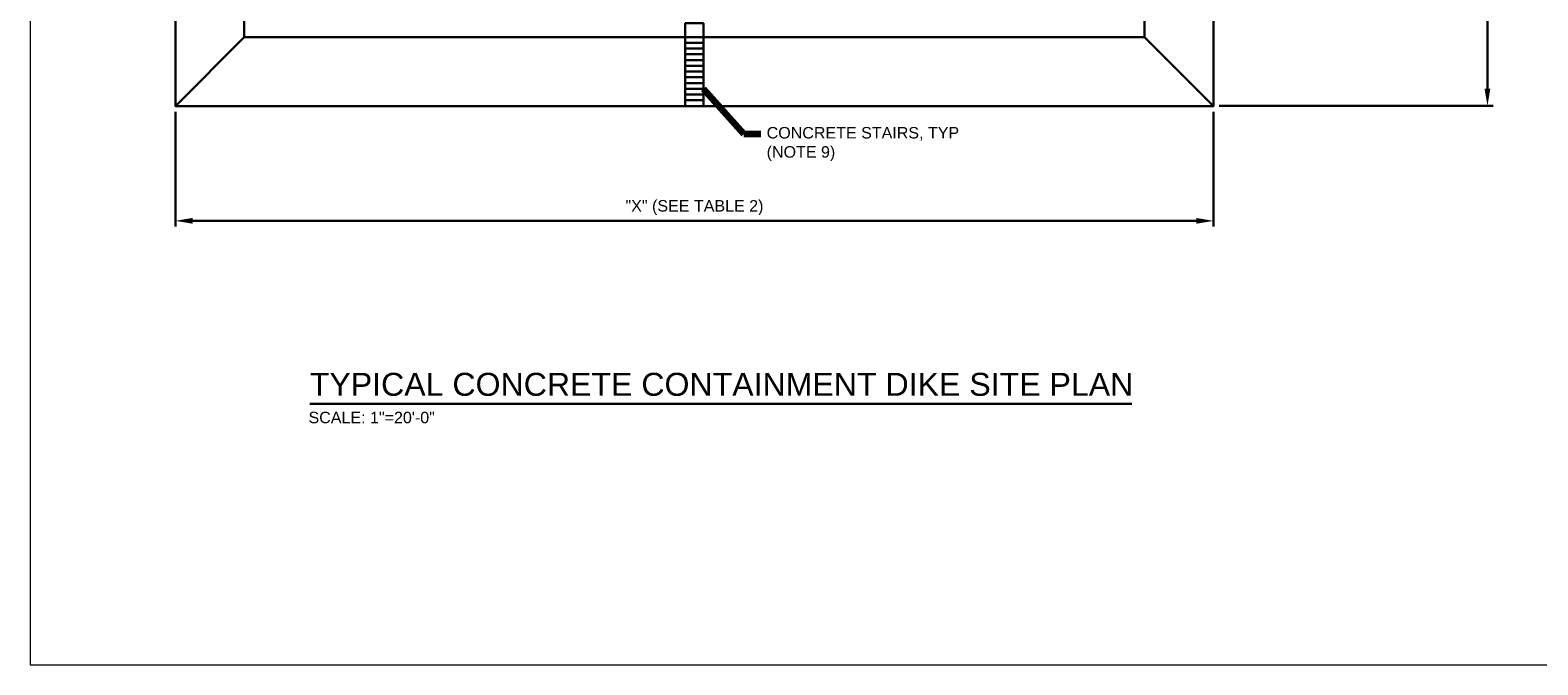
# Model space of a CAD drawing. Header units: feet. Extents: x -24674 to -17474, y 22058 to 26978.
# Tile 1 of 4: x -24674 to -20735, y 22058 to 23716. Entities that reach past the tile are written whole.
import ezdxf

# ---------------------------------------------------------------- set-up
doc = ezdxf.new("R2010")
doc.units = ezdxf.units.FT
doc.header["$MEASUREMENT"] = 0
doc.layers.get('DefPoints').update_dxf_attribs({"lineweight": 0})
for name, color, linetype, lineweight in [('C-FUEL-BERM', 5, 'Continuous', 30), ('C-SITE-STRS', 5, 'Continuous', 30), ('G-ANNO-DIMS', 2, 'Continuous', 0), ('G-ANNO-NOTE', 4, 'Continuous', 30), ('G-ANNO-TEXT', 2, 'Continuous', 30)]:
    doc.layers.add(name, color=color, linetype=linetype, lineweight=lineweight)
doc.layers.add('G-ANNO-NPLT', color=2, linetype='Continuous', lineweight=0, plot=False)
doc.styles.add("AEC_AC_23CivDims-CC_1_20'", font='arial.ttf', dxfattribs={"height": 30})
doc.styles.add("AEC_AC_43Text-LeftTop_1_1-2_1'", font='arial.ttf', dxfattribs={"height": 1})
doc.styles.add("AEC_AC_45Text-LeftTop_3-4_1'", font='arial.ttf', dxfattribs={"height": 2})
doc.styles.add("AEC_AC_55Text-LeftTop_1_20'", font='arial.ttf', dxfattribs={"height": 30})
doc.dimstyles.new("AEC_AC_23_Civ-Dims_20'", dxfattribs={"dimtxt": 30, "dimasz": 45, "dimexe": 15, "dimexo": 15, "dimgap": 15, "dimtad": 1, "dimlfac": 0.083333, "dimzin": 15, "dimdsep": 46, "dimtxsty": "AEC_AC_23CivDims-CC_1_20'", "dimcen": 0.09, "dimclrd": 256, "dimclre": 256, "dimazin": 2, "dimtfac": 1, "dimtmove": 1, "dimatfit": 3, "dimfxl": 1, "dimfrac": 1, "dimtolj": 1, "dimtzin": 15, "dimlwd": 30, "dimlwe": 30, "dimarcsym": 0})
doc.dimstyles.new("AEC_AC_55_Notes_1_20'", dxfattribs={"dimtxt": 30, "dimasz": 45, "dimexe": 15, "dimexo": 15, "dimgap": 15, "dimtad": 1, "dimjust": 1, "dimdec": 3, "dimzin": 15, "dimdsep": 46, "dimlunit": 5, "dimtxsty": "AEC_AC_55Text-LeftTop_1_20'", "dimcen": 0.09, "dimclrd": 256, "dimclre": 256, "dimazin": 2, "dimtfac": 0.7, "dimtdec": 3, "dimtmove": 1, "dimatfit": 1, "dimfxl": 1, "dimfrac": 1, "dimtolj": 1, "dimtzin": 15, "dimlwd": 30, "dimlwe": 30, "dimarcsym": 0})

# ---------------------------------------------------------------- blocks, each defined once
blk = doc.blocks.new('*U107')
at = {"layer": 'C-SITE-STRS'}
for p, q in [((-24, 90, 0), (-24, -90, 0)), ((-24, 90, 0), (24, 90, 0)), ((24, 90, 0), (24, -90, 0)), ((-24, 75, 0), (24, 75, 0)), ((-24, 60, 0), (24, 60, 0)), ((-24, 45, 0), (24, 45, 0)), ((-24, 30, 0), (24, 30, 0)), ((-24, 15, 0), (24, 15, 0)), ((-24, 0, 0), (24, 0, 0)), ((-24, -15, 0), (24, -15, 0)), ((-24, -30, 0), (24, -30, 0)), ((-24, -45, 0), (24, -45, 0)), ((-24, -60, 0), (24, -60, 0)), ((-24, -75, 0), (24, -75, 0)), ((-24, -90, 0), (24, -90, 0))]:
    blk.add_line(p, q, dxfattribs=at)
blk = doc.blocks.new('*D110')
at = {"layer": 'DefPoints', "color": 0, "transparency": 16777216}
for p in [(-24294.7, 23518), (-21582.7, 23518), (-21582.7, 23218)]:
    blk.add_point(p, dxfattribs=at)
at = {"layer": 'G-ANNO-DIMS', "lineweight": 30, "transparency": 16777216}
for p, q in [((-24294.7, 23503), (-24294.7, 23203)), ((-21582.7, 23503), (-21582.7, 23203)), ((-24249.7, 23218), (-21627.7, 23218))]:
    blk.add_line(p, q, dxfattribs=at)
at = {"layer": 'G-ANNO-DIMS', "transparency": 16777216}
for points in [[(-24249.7, 23225.5), (-24249.7, 23210.5), (-24294.7, 23218)], [(-21627.7, 23225.5), (-21627.7, 23210.5), (-21582.7, 23218)]]:
    blk.add_solid(points, dxfattribs=at)
at = {"layer": 'G-ANNO-DIMS', "color": 0, "lineweight": 30, "transparency": 16777216, "insert": (-22938.7, 23252.7), "char_height": 30, "attachment_point": 5, "style": "AEC_AC_23CivDims-CC_1_20'"}
blk.add_mtext('\\A1;"X" (SEE TABLE 2)', dxfattribs=at)
blk = doc.blocks.new('*D111')
at = {"layer": 'DefPoints', "color": 0, "transparency": 16777216}
for p in [(-21582.7, 26230), (-21582.7, 23518), (-20867.2, 23518)]:
    blk.add_point(p, dxfattribs=at)
at = {"layer": 'G-ANNO-DIMS', "lineweight": 30, "transparency": 16777216}
for p, q in [((-21567.7, 26230), (-20852.2, 26230)), ((-20867.2, 26185), (-20867.2, 23563)), ((-21567.7, 23518), (-20852.2, 23518))]:
    blk.add_line(p, q, dxfattribs=at)
at = {"layer": 'G-ANNO-DIMS', "transparency": 16777216}
for points in [[(-20874.7, 26185), (-20859.7, 26185), (-20867.2, 26230)], [(-20874.7, 23563), (-20859.7, 23563), (-20867.2, 23518)]]:
    blk.add_solid(points, dxfattribs=at)
at = {"layer": 'G-ANNO-DIMS', "color": 0, "lineweight": 30, "transparency": 16777216, "insert": (-20901.9, 24874), "char_height": 30, "attachment_point": 5, "rotation": 90, "style": "AEC_AC_23CivDims-CC_1_20'"}
blk.add_mtext('\\A1;"Y" (SEE TABLE 2)', dxfattribs=at)

msp = doc.modelspace()

# ---------------------------------------------------------------- linework, layer by layer
at = {"layer": 'C-FUEL-BERM'}
for p, q in [((-24114.735, 23697.965, 66.892), (-24294.735, 23517.965, 66.892)), ((-21762.735, 23697.965, 66.892), (-21582.735, 23517.965, 66.892))]:
    msp.add_line(p, q, dxfattribs=at)
for points in [[(-24294.735, 26229.965, 66.892), (-21582.735, 26229.965, 66.892), (-21582.735, 23517.965, 66.892), (-24294.735, 23517.965, 66.892)], [(-24114.735, 26049.965, 66.892), (-21762.735, 26049.965, 66.892), (-21762.735, 23697.965, 66.892), (-24114.735, 23697.965, 66.892)]]:
    msp.add_3dface(points, dxfattribs=at)
at = {"layer": 'C-SITE-STRS'}
msp.add_3dface([(-22914.735, 23733.965, 66.892), (-22962.735, 23733.965, 66.892), (-22962.735, 23697.965, 66.892), (-22914.735, 23697.965, 66.892)], dxfattribs=at)
at = {"layer": 'G-ANNO-NPLT'}
msp.add_3dface([(-24674.191, 22058.229, 66.892), (-17474.191, 22058.229, 66.892), (-17474.191, 26978.229, 66.892), (-24674.191, 26978.229, 66.892)], dxfattribs=at)
at = {"layer": 'G-ANNO-TEXT', "ltscale": 30}
msp.add_line((-23943.663, 22740.312), (-21796.026, 22740.312), dxfattribs=at)

# ---------------------------------------------------------------- block references
at = {"layer": 'C-SITE-STRS', "rotation": 180}
msp.add_blockref('*U107', (-22938.736, 23607.966, 66.89), dxfattribs=at)

# ---------------------------------------------------------------- texts
at = {"layer": 'G-ANNO-NOTE', "insert": (-22750.136, 23463.117, 66.892), "char_height": 30, "attachment_point": 1, "style": "AEC_AC_55Text-LeftTop_1_20'"}
msp.add_mtext('CONCRETE STAIRS, TYP\\P(NOTE 9)', dxfattribs=at)
at = {"layer": 'G-ANNO-TEXT', "attachment_point": 1}
for s, insert, char_height, style in [('TYPICAL CONCRETE CONTAINMENT DIKE SITE PLAN', (-23943.663, 22820.977), 60, "AEC_AC_45Text-LeftTop_3-4_1'"), ('SCALE: 1"=20\'-0"', (-23947.023, 22719.277), 30, "AEC_AC_43Text-LeftTop_1_1-2_1'")]:
    msp.add_mtext(s, dxfattribs=dict(at, insert=insert, char_height=char_height, style=style))

# ---------------------------------------------------------------- dimensions: what is measured, and where the dimension line sits
at = {"layer": 'G-ANNO-DIMS', "lineweight": 30}
dim = msp.add_linear_dim(base=(-20867.246, 23517.965, 66.892), p1=(-21582.735, 26229.965, 66.892), p2=(-21582.735, 23517.965, 66.892), angle=270, text='"Y" (SEE TABLE 2)', dimstyle="AEC_AC_23_Civ-Dims_20'", override={"dimpost": "'"}, dxfattribs=at)
dim.commit()
dim.dimension.update_dxf_attribs({"geometry": '*D111', "text_midpoint": (-20901.912, 24873.965, 66.892)})
dim = msp.add_linear_dim(base=(-21582.735, 23218.007, 66.892), p1=(-24294.735, 23517.965, 66.892), p2=(-21582.735, 23517.965, 66.892), text='"X" (SEE TABLE 2)', dimstyle="AEC_AC_23_Civ-Dims_20'", override={"dimpost": "'"}, dxfattribs=at)
dim.commit()
dim.dimension.update_dxf_attribs({"geometry": '*D110', "text_midpoint": (-22938.735, 23252.673, 66.892)})

# ---------------------------------------------------------------- leaders
at = {"layer": 'G-ANNO-NOTE', "lineweight": 30, "annotation_type": 0, "has_hookline": 1, "hookline_direction": 0, "text_width": 499.072}
msp.add_leader([(-22914.735, 23562.965, 66.892), (-22810.136, 23444.881, 66.892), (-22765.136, 23444.881, 66.892)], dimstyle="AEC_AC_55_Notes_1_20'", override={"dimtad": 0, "dimclrd": 0, "dimlwd": 65534}, dxfattribs=at)

doc.saveas('drawing.dxf')
